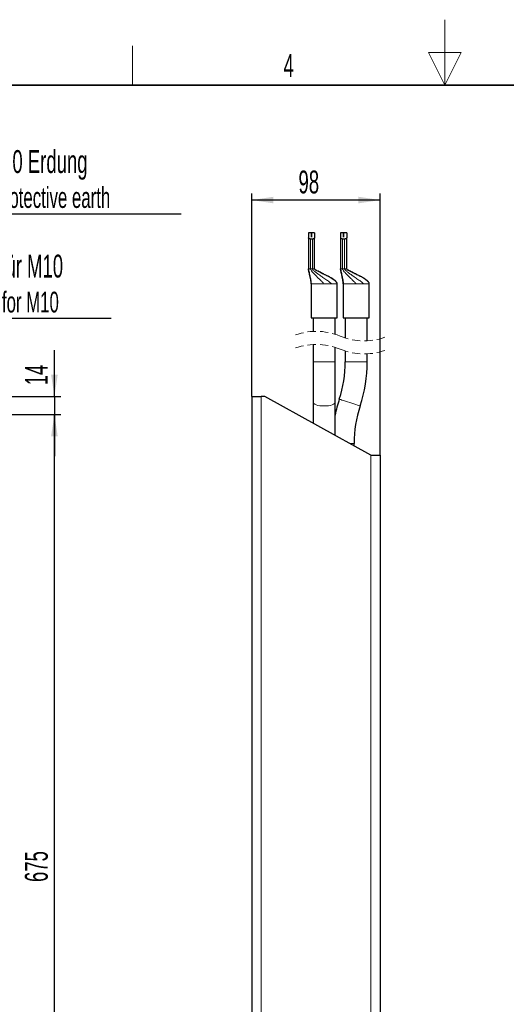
# Model space of a CAD drawing. Header units: millimetres. Extents: x 5 to 418, y 2 to 292.
# Tile 7 of 26: x 152 to 226, y 142 to 292. Entities that reach past the tile are written whole.
import ezdxf

# ---------------------------------------------------------------- set-up
doc = ezdxf.new("R2010")
doc.units = ezdxf.units.MM
doc.linetypes.add('HIDDEN', pattern=[1.905, 1.27, -0.635])
doc.layers.add('SLD-0', color=7, linetype='Continuous')
doc.styles.add('SLDTEXTSTYLE0', font='TXT', dxfattribs={"width": 0.605})
doc.dimstyles.new('SLDDIMSTYLE0', dxfattribs={"dimtxt": 3.5, "dimasz": 3.302, "dimexe": 0, "dimexo": 0.0625, "dimgap": 0.875, "dimtad": 1, "dimlfac": 5, "dimrnd": 1e-09, "dimzin": 12, "dimdsep": 46, "dimtxsty": 'SLDTEXTSTYLE0', "dimsah": 1, "dimcen": 0.09, "dimadec": 0, "dimazin": 3, "dimtfac": 1, "dimtofl": 0, "dimtmove": 0, "dimatfit": 3, "dimfxl": 1, "dimfrac": 2, "dimtolj": 1, "dimtzin": 12, "dimarcsym": 0})
doc.dimstyles.new('SLDDIMSTYLE1', dxfattribs={"dimtxt": 3.5, "dimasz": 3.302, "dimexe": 0, "dimexo": 0.0625, "dimgap": 0.875, "dimtad": 1, "dimlfac": 5, "dimrnd": 1e-09, "dimzin": 12, "dimdsep": 46, "dimtxsty": 'SLDTEXTSTYLE0', "dimsah": 1, "dimcen": 0.09, "dimadec": 0, "dimazin": 3, "dimtfac": 1, "dimtmove": 0, "dimatfit": 0, "dimfxl": 1, "dimfrac": 2, "dimtolj": 1, "dimtzin": 12, "dimarcsym": 0})

# ---------------------------------------------------------------- blocks, each defined once
blk = doc.blocks.new('_D')
at = {"layer": 'SLD-0', "color": 7}
for p, q in [((138.72, 232.07), (158.29, 232.07)), ((157.29, 97.07), (157.29, 232.07)), ((138.72, 97.07), (158.29, 97.07))]:
    blk.add_line(p, q, dxfattribs=at)
for points in [[(157.29, 232.07), (156.78, 228.77), (157.79, 228.77)], [(157.29, 97.07), (157.79, 100.37), (156.78, 100.37)]]:
    blk.add_solid(points, dxfattribs=at)
at = {"layer": 'SLD-0', "color": 7, "insert": (152.77, 160.56), "char_height": 3.5, "attachment_point": 1, "rotation": 90, "style": 'SLDTEXTSTYLE0'}
blk.add_mtext('675', dxfattribs=at)
blk = doc.blocks.new('_D_1')
at = {"layer": 'SLD-0', "color": 7}
for p, q in [((157.29, 234.87), (157.29, 241.91)), ((141.92, 234.87), (158.29, 234.87)), ((157.29, 234.87), (157.29, 232.07)), ((138.72, 232.07), (158.29, 232.07)), ((157.29, 232.07), (157.29, 225.72))]:
    blk.add_line(p, q, dxfattribs=at)
for points in [[(157.29, 234.87), (157.79, 238.17), (156.78, 238.17)], [(157.29, 232.07), (156.78, 228.77), (157.79, 228.77)]]:
    blk.add_solid(points, dxfattribs=at)
at = {"layer": 'SLD-0', "color": 7, "insert": (152.77, 236.57), "char_height": 3.5, "attachment_point": 1, "rotation": 90, "style": 'SLDTEXTSTYLE0'}
blk.add_mtext('14', dxfattribs=at)
blk = doc.blocks.new('SW_NOTE_0')
at = {"layer": 'SLD-0', "color": 0}
blk.add_line((30.22, 0), (0, 0), dxfattribs=at)
at = {"layer": 'SLD-0', "color": 0, "attachment_point": 1, "style": 'SLDTEXTSTYLE0'}
for s, insert, char_height in [('M10 Erdung', (0.49, 9.79), 3.5), ('protective earth', (1.68, 4.12), 3.175)]:
    blk.add_mtext(s, dxfattribs=dict(at, insert=insert, char_height=char_height))
blk = doc.blocks.new('SW_NOTE_0_1')
at = {"layer": 'SLD-0', "color": 0}
blk.add_line((18.31, 0), (0, 0), dxfattribs=at)
at = {"layer": 'SLD-0', "color": 0, "attachment_point": 1, "style": 'SLDTEXTSTYLE0'}
for s, insert, char_height in [('Für M10', (0.43, 9.76), 3.5), ('for M10', (1.62, 4.09), 3.175)]:
    blk.add_mtext(s, dxfattribs=dict(at, insert=insert, char_height=char_height))
blk = doc.blocks.new('_D_7')
at = {"layer": 'SLD-0', "color": 7}
for p, q in [((187.48, 234.87), (187.48, 265.9)), ((207.08, 225.87), (207.08, 265.9)), ((207.08, 264.9), (187.48, 264.9))]:
    blk.add_line(p, q, dxfattribs=at)
for points in [[(187.48, 264.9), (190.78, 264.4), (190.78, 265.41)], [(207.08, 264.9), (203.78, 265.41), (203.78, 264.4)]]:
    blk.add_solid(points, dxfattribs=at)
at = {"layer": 'SLD-0', "color": 7, "insert": (194.61, 269.42), "char_height": 3.5, "attachment_point": 1, "style": 'SLDTEXTSTYLE0'}
blk.add_mtext('98', dxfattribs=at)

msp = doc.modelspace()

# ---------------------------------------------------------------- linework, layer by layer
at = {"color": 7, "linetype": 'Continuous', "lineweight": 25}
for p, q in [((196.5978, 259.8686), (196.1288, 259.8686)), ((196.1288, 259.8686), (196.1288, 259.1475)), ((196.1288, 259.1475), (196.1288, 254.3686)), ((196.5978, 259.2384), (196.5978, 259.8686)), ((196.5998, 259.2384), (196.5978, 259.2384)), ((197.0688, 259.8686), (196.5998, 259.8686)), ((196.5998, 259.8686), (196.5998, 259.2384)), ((197.0688, 259.8686), (197.0688, 259.1475)), ((197.0688, 254.3686), (197.0688, 259.1475)), ((201.5077, 259.8686), (201.0387, 259.8686)), ((201.0387, 259.8686), (201.0387, 259.1475)), ((201.0387, 259.1475), (201.0387, 254.3686)), ((201.5077, 259.2384), (201.5077, 259.8686)), ((201.5097, 259.2384), (201.5077, 259.2384)), ((201.9787, 259.8686), (201.5097, 259.8686)), ((201.5097, 259.8686), (201.5097, 259.2384)), ((201.9787, 259.8686), (201.9787, 259.1475)), ((201.9787, 254.3686), (201.9787, 259.1475)), ((196.7555, 258.9417), (196.4421, 258.9417)), ((201.6653, 258.9417), (201.352, 258.9417)), ((196.5288, 252.0686), (196.5288, 246.8686)), ((200.5288, 246.8686), (200.5288, 252.0686)), ((201.4387, 252.0686), (201.4387, 246.8686)), ((205.4387, 246.8686), (205.4387, 252.0686)), ((196.5288, 246.8686), (198.5288, 246.8686)), ((196.8588, 246.8686), (196.8588, 244.8025)), ((198.5288, 246.8686), (200.5288, 246.8686)), ((200.1988, 244.3715), (200.1988, 246.8686)), ((201.4387, 246.8686), (203.4387, 246.8686)), ((201.7687, 246.8686), (201.7687, 243.7972)), ((203.4387, 246.8686), (205.4387, 246.8686)), ((205.1087, 243.3663), (205.1087, 246.8686)), ((196.8588, 242.8025), (196.8588, 240.16)), ((200.1988, 240.16), (200.1988, 242.3715)), ((201.7687, 241.7972), (201.7687, 240.16)), ((205.1087, 240.16), (205.1087, 241.3663)), ((196.8588, 240.16), (196.8588, 233.915)), ((200.1988, 233.915), (200.1988, 240.16)), ((187.4788, 234.87), (187.4788, 93.87)), ((187.4788, 234.87), (188.8788, 234.87)), ((189.4788, 234.87), (188.8788, 234.87)), ((205.6788, 225.87), (189.4788, 234.87)), ((196.8588, 233.915), (196.8588, 230.77)), ((200.1988, 228.9144), (200.1988, 233.915)), ((203.1087, 227.2979), (203.1087, 227.67)), ((205.6788, 225.87), (207.0788, 225.87)), ((207.0788, 225.87), (207.0788, 100.87))]:
    msp.add_line(p, q, dxfattribs=at)
at = {"color": 7, "linetype": 'Continuous', "lineweight": 18}
for p, q in [((196.4421, 254.3686), (196.4421, 258.9417)), ((196.7555, 258.9417), (196.7555, 254.3686)), ((201.352, 254.3686), (201.352, 258.9417)), ((201.6653, 258.9417), (201.6653, 254.3686)), ((196.1288, 254.3686), (196.4421, 254.3686)), ((196.4421, 254.3686), (196.7555, 254.3686)), ((196.7555, 254.3686), (196.8599, 254.3686)), ((196.8599, 254.3686), (197.0688, 254.3686)), ((201.0387, 254.3686), (201.352, 254.3686)), ((201.352, 254.3686), (201.6653, 254.3686)), ((201.6653, 254.3686), (201.7698, 254.3686)), ((201.7698, 254.3686), (201.9787, 254.3686)), ((196.5328, 252.0686), (196.5288, 252.0686)), ((198.5288, 252.0686), (196.5328, 252.0686)), ((199.607, 252.0686), (198.5288, 252.0686)), ((199.7044, 252.0686), (199.607, 252.0686)), ((200.5249, 252.0686), (199.7044, 252.0686)), ((200.5288, 252.0686), (200.5249, 252.0686)), ((201.4426, 252.0686), (201.4387, 252.0686)), ((203.4387, 252.0686), (201.4426, 252.0686)), ((204.5168, 252.0686), (203.4387, 252.0686)), ((204.6142, 252.0686), (204.5168, 252.0686)), ((205.4347, 252.0686), (204.6142, 252.0686)), ((205.4387, 252.0686), (205.4347, 252.0686)), ((200.1988, 240.16), (196.8588, 240.16)), ((205.1087, 240.16), (201.7687, 240.16)), ((188.8788, 234.87), (188.8788, 93.87)), ((203.1087, 227.67), (202.4387, 227.67)), ((205.6788, 100.87), (205.6788, 225.87))]:
    msp.add_line(p, q, dxfattribs=at)
at = {"color": 7, "linetype": 'Continuous', "lineweight": 18, "flags": 128}
for points in [[(200.1988, 233.915), (200.1897, 233.8605), (200.1171, 233.7539), (199.9751, 233.6543), (199.7699, 233.5661), (199.5104, 233.4932), (199.2081, 233.4387), (198.876, 233.405), (198.5288, 233.3936), (198.1816, 233.405), (197.8496, 233.4387), (197.5472, 233.4932), (197.2878, 233.5661), (197.0826, 233.6543), (196.9406, 233.7539), (196.868, 233.8605), (196.8588, 233.915)], [(204.0252, 233.3936), (204.0165, 233.3964), (203.9475, 233.4191), (203.8126, 233.4634), (203.6177, 233.5275), (203.3712, 233.6085), (203.0839, 233.7029), (202.7685, 233.8066), (202.4387, 233.915), (202.1088, 234.0235), (201.7934, 234.1271), (201.5061, 234.2215), (201.2597, 234.3026), (201.0647, 234.3666), (200.9298, 234.411), (200.8609, 234.4336), (200.8522, 234.4365)]]:
    msp.add_lwpolyline(points, dxfattribs=at)
at = {"color": 7, "linetype": 'HIDDEN', "lineweight": 18}
for centre, start, end in [((197.3338, 235.3244), 67.380135, 112.619865), ((204.6337, 252.8443), 247.380135, 292.619865), ((197.3338, 233.3244), 67.380135, 112.619865), ((204.6337, 250.8443), 247.380135, 292.619865)]:
    msp.add_arc(centre, 9.4899, start, end, dxfattribs=at)
at = {"color": 7, "linetype": 'Continuous', "lineweight": 25}
for centre, radius, start, end in [((183.4387, 240.16), 18.33, 341.805133, 0.000006), ((183.4387, 240.16), 21.6699, 341.805107, 0.000024), ((221.4388, 227.67), 21.6701, 161.805154, 168.564852), ((221.4387, 227.67), 18.33, 161.805147, 179.999992)]:
    msp.add_arc(centre, radius, start, end, dxfattribs=at)
for points, knots in [([(196.4421, 258.9417), (196.4119, 258.9435), (196.3538, 258.9469), (196.2726, 258.9735), (196.2039, 259.0139), (196.1451, 259.07), (196.1343, 259.1216), (196.1288, 259.1475)], [0, 0, 0, 0, 0.222187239, 0.427191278, 0.619877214, 0.809471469, 1, 1, 1, 1]), ([(197.0688, 259.1475), (197.0617, 259.1182), (197.0464, 259.0551), (196.9679, 258.9949), (196.8789, 258.9556), (196.8065, 258.9427), (196.7641, 258.9419), (196.7555, 258.9417)], [0, 0, 0, 0, 0.21674547, 0.46659416, 0.6872185, 0.936631, 1, 1, 1, 1]), ([(201.352, 258.9417), (201.3218, 258.9435), (201.2636, 258.9469), (201.1825, 258.9735), (201.1137, 259.0139), (201.0549, 259.07), (201.0441, 259.1216), (201.0387, 259.1475)], [0, 0, 0, 0, 0.22218714, 0.42719127, 0.61987746, 0.80947133, 1, 1, 1, 1]), ([(201.9787, 259.1475), (201.9715, 259.1182), (201.9562, 259.0551), (201.8778, 258.9949), (201.7888, 258.9556), (201.7163, 258.9427), (201.6739, 258.9419), (201.6653, 258.9417)], [0, 0, 0, 0, 0.21674552, 0.46659427, 0.68721807, 0.93663044, 1, 1, 1, 1]), ([(196.1288, 254.3686), (196.1364, 254.2935), (196.1554, 254.1053), (196.2465, 253.7043), (196.3604, 253.1798), (196.4864, 252.6022), (196.5156, 252.2345), (196.5288, 252.0686)], [0, 0, 0, 0, 0.09688051, 0.24268402, 0.52696884, 0.78668415, 1, 1, 1, 1]), ([(196.5328, 252.0686), (196.5323, 252.1685), (196.5312, 252.3881), (196.4736, 252.734), (196.3983, 253.1072), (196.3138, 253.4662), (196.2362, 253.788), (196.1766, 254.0453), (196.1433, 254.2184), (196.1306, 254.3171), (196.1294, 254.3526), (196.1288, 254.3686)], [0, 0, 0, 0, 0.12776086, 0.28112949, 0.44817744, 0.61596591, 0.7536752, 0.872561, 0.95446324, 0.97948042, 1, 1, 1, 1]), ([(200.5288, 252.0686), (200.5251, 252.1056), (200.5174, 252.1813), (200.4466, 252.3265), (200.2542, 252.5562), (199.9098, 252.8109), (199.4693, 253.075), (199.0189, 253.3116), (198.546, 253.5424), (198.0171, 253.7919), (197.5515, 254.0131), (197.2313, 254.1936), (197.1129, 254.2871), (197.0797, 254.3312), (197.0702, 254.3532), (197.0693, 254.3637), (197.0688, 254.3686)], [0, 0, 0, 0, 0.02604838, 0.05322824, 0.11222294, 0.23583847, 0.35296501, 0.47469542, 0.59445021, 0.72418646, 0.88718081, 0.95787742, 0.98328102, 0.9926305, 0.99651245, 1, 1, 1, 1]), ([(201.0387, 254.3686), (201.0463, 254.2935), (201.0653, 254.1053), (201.1563, 253.7043), (201.2702, 253.1798), (201.3963, 252.6022), (201.4255, 252.2345), (201.4387, 252.0686)], [0, 0, 0, 0, 0.0968805, 0.24268401, 0.52696881, 0.78668415, 1, 1, 1, 1]), ([(201.4426, 252.0686), (201.4421, 252.1685), (201.441, 252.3881), (201.3834, 252.734), (201.3081, 253.1072), (201.2236, 253.4662), (201.146, 253.788), (201.0865, 254.0453), (201.0532, 254.2184), (201.0405, 254.3171), (201.0392, 254.3526), (201.0387, 254.3686)], [0, 0, 0, 0, 0.12776086, 0.28112948, 0.44817744, 0.61596589, 0.75367522, 0.87256099, 0.95446324, 0.97948042, 1, 1, 1, 1]), ([(205.4387, 252.0686), (205.4349, 252.1056), (205.4272, 252.1813), (205.3565, 252.3265), (205.164, 252.5562), (204.8196, 252.8109), (204.3792, 253.075), (203.9288, 253.3116), (203.4558, 253.5424), (202.927, 253.7919), (202.4614, 254.0131), (202.1411, 254.1936), (202.0227, 254.2871), (201.9895, 254.3312), (201.9801, 254.3532), (201.9791, 254.3637), (201.9787, 254.3686)], [0, 0, 0, 0, 0.02604839, 0.05322821, 0.11222297, 0.23583844, 0.35296498, 0.47469548, 0.59445023, 0.7241864, 0.88718084, 0.95787741, 0.98328101, 0.99263049, 0.99651245, 1, 1, 1, 1])]:
    msp.add_open_spline(points, degree=3, knots=knots, dxfattribs=at)
at = {"color": 7, "linetype": 'Continuous', "lineweight": 18}
for points, knots in [([(198.5288, 252.0686), (198.4323, 252.1706), (198.2196, 252.3954), (197.868, 252.7391), (197.4898, 253.1105), (197.1341, 253.4665), (196.8332, 253.7849), (196.6159, 254.0384), (196.4951, 254.2132), (196.4486, 254.3156), (196.4441, 254.3525), (196.4421, 254.3686)], [0, 0, 0, 0, 0.13483458, 0.29735592, 0.47223575, 0.64411073, 0.78075622, 0.89310261, 0.96446302, 0.984452, 1, 1, 1, 1]), ([(196.7555, 254.3686), (196.7567, 254.3586), (196.7594, 254.3361), (196.7804, 254.2928), (196.8375, 254.2121), (197.0101, 254.0403), (197.3181, 253.7953), (197.7444, 253.4852), (198.2425, 253.1389), (198.7725, 252.7715), (199.2797, 252.4183), (199.5749, 252.1753), (199.7044, 252.0686)], [0, 0, 0, 0, 0.008038, 0.01794855, 0.03787226, 0.08680877, 0.21125, 0.35169296, 0.50726161, 0.69513495, 0.86622707, 1, 1, 1, 1]), ([(197.0688, 254.3686), (197.0697, 254.3617), (197.0717, 254.3464), (197.0879, 254.318), (197.1325, 254.2677), (197.3001, 254.1438), (197.6479, 253.959), (198.1729, 253.7023), (198.8033, 253.397), (199.4591, 253.0603), (199.9988, 252.7154), (200.3986, 252.4077), (200.4876, 252.1687), (200.5249, 252.0686)], [0, 0, 0, 0, 0.0049333, 0.01084571, 0.02273014, 0.05252075, 0.15760891, 0.30164158, 0.46679808, 0.65465884, 0.82206716, 0.92553816, 1, 1, 1, 1]), ([(203.4387, 252.0686), (203.3422, 252.1706), (203.1294, 252.3954), (202.7779, 252.7391), (202.3997, 253.1105), (202.0439, 253.4665), (201.743, 253.7849), (201.5258, 254.0384), (201.4049, 254.2132), (201.3585, 254.3156), (201.354, 254.3525), (201.352, 254.3686)], [0, 0, 0, 0, 0.13483451, 0.29735588, 0.4722357, 0.64411067, 0.78075618, 0.89310262, 0.96446302, 0.98445198, 1, 1, 1, 1]), ([(201.6653, 254.3686), (201.6665, 254.3586), (201.6692, 254.3361), (201.6903, 254.2928), (201.7473, 254.2121), (201.92, 254.0403), (202.2279, 253.7953), (202.6542, 253.4852), (203.1523, 253.1389), (203.6823, 252.7715), (204.1896, 252.4183), (204.4847, 252.1753), (204.6142, 252.0686)], [0, 0, 0, 0, 0.008038, 0.01794857, 0.03787224, 0.08680877, 0.21125, 0.35169301, 0.5072617, 0.69513501, 0.86622714, 1, 1, 1, 1]), ([(201.9787, 254.3686), (201.9795, 254.3617), (201.9815, 254.3464), (201.9977, 254.318), (202.0424, 254.2677), (202.2099, 254.1438), (202.5577, 253.959), (203.0827, 253.7023), (203.7131, 253.397), (204.3689, 253.0603), (204.9086, 252.7154), (205.3084, 252.4077), (205.3975, 252.1687), (205.4347, 252.0686)], [0, 0, 0, 0, 0.0049333, 0.0108457, 0.02273017, 0.05252074, 0.1576089, 0.30164166, 0.46679808, 0.6546588, 0.82206712, 0.92553813, 1, 1, 1, 1])]:
    msp.add_open_spline(points, degree=3, knots=knots, dxfattribs=at)
at = {"layer": 'SLD-0', "lineweight": 18}
for p, q in [((217, 292.5), (217, 282.5)), ((169.25, 282.5), (169.25, 288.5)), ((219.5, 287.5), (214.5, 287.5)), ((214.5, 287.5), (217, 282.5)), ((217, 282.5), (219.5, 287.5))]:
    msp.add_line(p, q, dxfattribs=at)
at = {"layer": 'SLD-0', "lineweight": 35}
msp.add_line((408, 282.5), (26, 282.5), dxfattribs=at)

# ---------------------------------------------------------------- block references
at = {"layer": 'SLD-0', "color": 7}
for name, p in [('SW_NOTE_0', (146.4388, 262.7548)), ('SW_NOTE_0_1', (147.6393, 246.7885))]:
    msp.add_blockref(name, p, dxfattribs=at)

# ---------------------------------------------------------------- texts
at = {"layer": 'SLD-0', "insert": (193.1027, 287.243), "char_height": 3.5, "attachment_point": 2, "style": 'SLDTEXTSTYLE0'}
msp.add_mtext('4', dxfattribs=at)

# ---------------------------------------------------------------- dimensions: what is measured, and where the dimension line sits
at = {"layer": 'SLD-0', "color": 7}
dim = msp.add_linear_dim(base=(187.4788, 264.9034), p1=(207.0788, 225.87), p2=(187.4788, 234.87), dimstyle='SLDDIMSTYLE0', dxfattribs=at)
dim.commit()
dim.dimension.update_dxf_attribs({"geometry": '_D_7', "text_midpoint": (197.2788, 264.9034), "dimtype": 160})
for p1, dimstyle, picture, middle in [((141.9153, 234.87), 'SLDDIMSTYLE1', '_D_1', (157.2855, 239.2396)), ((138.7153, 97.07), 'SLDDIMSTYLE0', '_D', (157.2855, 164.57))]:
    dim = msp.add_linear_dim(base=(157.2855, 232.07), p1=p1, p2=(138.7153, 232.07), angle=90, dimstyle=dimstyle, dxfattribs=at)
    dim.commit()
    dim.dimension.update_dxf_attribs({"geometry": picture, "text_midpoint": middle, "dimtype": 160})

doc.saveas('drawing.dxf')
